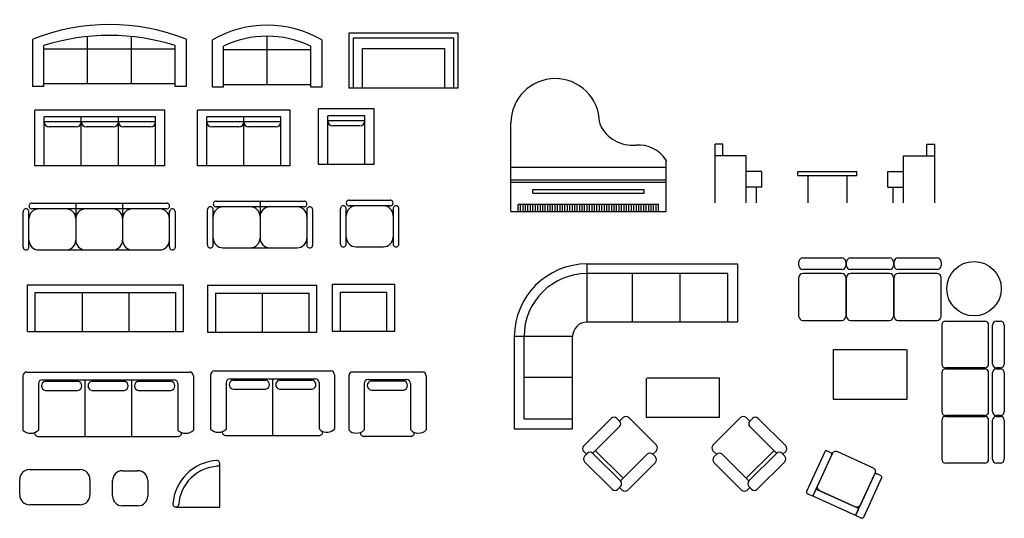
# Model space of a CAD drawing. Header units: millimetres. Extents: x 137.6 to 150.2, y 210.2 to 216.6.
import ezdxf

# ---------------------------------------------------------------- set-up
doc = ezdxf.new("R2010")
doc.units = ezdxf.units.MM

# ---------------------------------------------------------------- blocks, each defined once
blk = doc.blocks.new('SOFA2')
for p, q in [((-36, 0), (-36, -36)), ((36, 0), (-36, 0)), ((36, -36), (36, 0)), ((-33, -36), (-33, -3)), ((-33, -3), (33, -3)), ((33, -3), (33, -36)), ((-27, -36), (-27, -10)), ((-27, -10), (27, -10)), ((27, -10), (27, -36)), ((-36, -36), (36, -36))]:
    blk.add_line(p, q)
blk = doc.blocks.new('A$C72536237')
at = {"color": 7}
blk.add_blockref('SOFA2', (36, 36), dxfattribs=at)
blk = doc.blocks.new('Sofa - Roundback 7 ft.')
at = {"linetype": 'Continuous'}
for p, q in [((-12.00002, -32.4421), (-12.00003, -6.5971)), ((11.99997, -32.4421), (11.99998, -6.5971)), ((-36.000027, -34), (-36.000027, -11.4696)), ((-35.999844, -13.3819), (35.9998, -13.3819)), ((35.99998, -34), (35.99998, -11.4696)), ((-36.000027, -32.4421), (35.99998, -32.4421))]:
    blk.add_line(p, q, dxfattribs=at)
for points in [[(-36.000027, -34), (-42.000027, -34), (-42.000027, -8)], [(41.99998, -8), (41.99998, -34), (35.99998, -34)]]:
    blk.add_lwpolyline(points, dxfattribs=at)
for centre, radius, start, end in [((0, -114.25), 114.25, 68.43141, 111.5686), ((-0.00001, -127.1968), 121.1968, 72.72033, 107.2797)]:
    blk.add_arc(centre, radius, start, end, dxfattribs=at)
blk = doc.blocks.new('Sofa - Roundback Loveseat 5 ft.')
at = {"linetype": 'Continuous'}
for p, q in [((0, -32.44198), (0, -5.99998)), ((-24, -33.99998), (-24, -11.46958)), ((-23.9998, -13.38178), (23.99986, -13.38178)), ((24.00004, -33.99998), (24.00004, -11.46958)), ((-24, -32.44198), (24.00004, -32.44198))]:
    blk.add_line(p, q, dxfattribs=at)
for points in [[(-24, -33.99998), (-30, -33.99998), (-30, -7.99998)], [(30.00004, -7.99998), (30.00004, -33.99998), (24.00004, -33.99998)]]:
    blk.add_lwpolyline(points, dxfattribs=at)
for centre, radius, start, end in [((0, -60.24998), 60.24998, 60.13715, 119.8628), ((0, -61.38438), 55.38444, 64.32083, 115.6792)]:
    blk.add_arc(centre, radius, start, end, dxfattribs=at)

msp = doc.modelspace()

# ---------------------------------------------------------------- linework, layer by layer
for p, q in [((137.758, 214.687), (137.758, 215.4)), ((139.421, 215.4), (137.758, 215.4)), ((139.421, 214.687), (139.421, 215.4)), ((139.839, 214.687), (139.839, 215.4)), ((141.027, 215.4), (139.839, 215.4)), ((141.027, 214.687), (141.027, 215.4)), ((141.389, 214.7), (141.389, 215.414)), ((142.101, 215.414), (141.389, 215.414)), ((142.101, 214.7), (142.101, 215.414)), ((137.877, 214.687), (137.877, 215.314)), ((139.302, 215.314), (137.877, 215.314)), ((139.302, 215.249), (137.877, 215.249)), ((138.352, 214.687), (138.352, 215.314)), ((138.827, 214.687), (138.827, 215.314)), ((139.302, 214.687), (139.302, 215.314)), ((139.958, 214.687), (139.958, 215.314)), ((140.908, 215.314), (139.958, 215.314)), ((140.908, 215.249), (139.958, 215.249)), ((140.433, 214.687), (140.433, 215.314)), ((140.908, 214.687), (140.908, 215.314)), ((141.507, 214.7), (141.507, 215.327)), ((141.982, 215.327), (141.507, 215.327)), ((141.982, 215.262), (141.507, 215.262)), ((141.982, 214.7), (141.982, 215.327)), ((143.853, 214.666), (143.853, 215.234)), ((144.989, 215.243), (144.991, 215.229)), ((144.991, 215.229), (144.992, 215.221)), ((138.287, 215.184), (137.942, 215.184)), ((138.762, 215.184), (138.417, 215.184)), ((139.237, 215.184), (138.892, 215.184)), ((140.368, 215.184), (140.023, 215.184)), ((140.843, 215.184), (140.498, 215.184)), ((141.917, 215.197), (141.572, 215.197)), ((144.992, 215.221), (144.994, 215.213)), ((146.467, 214.212), (146.467, 214.962)), ((146.567, 214.962), (146.467, 214.962)), ((146.567, 214.812), (146.567, 214.962)), ((149.181, 214.812), (149.181, 214.962)), ((149.181, 214.962), (149.281, 214.962)), ((149.281, 214.212), (149.281, 214.962)), ((145.835, 214.764), (145.838, 214.759)), ((145.838, 214.759), (145.839, 214.756)), ((145.839, 214.756), (145.84, 214.753)), ((145.84, 214.753), (145.84, 214.749)), ((145.84, 214.749), (145.84, 214.746)), ((145.84, 214.666), (145.84, 214.746)), ((146.867, 214.812), (146.467, 214.812)), ((146.867, 214.212), (146.867, 214.812)), ((148.881, 214.212), (148.881, 214.812)), ((148.881, 214.812), (149.281, 214.812)), ((139.421, 214.687), (137.758, 214.687)), ((141.027, 214.687), (139.839, 214.687)), ((142.101, 214.7), (141.389, 214.7)), ((143.853, 214.098), (143.853, 214.666)), ((143.853, 214.666), (145.84, 214.666)), ((145.84, 214.098), (145.84, 214.666)), ((147.067, 214.612), (146.867, 214.612)), ((147.067, 214.412), (147.067, 214.612)), ((147.528, 214.562), (147.528, 214.612)), ((147.528, 214.612), (148.281, 214.612)), ((148.281, 214.562), (148.281, 214.612)), ((148.681, 214.412), (148.681, 214.612)), ((148.681, 214.612), (148.881, 214.612)), ((143.853, 214.507), (145.84, 214.507)), ((143.853, 214.477), (145.84, 214.477)), ((147.528, 214.562), (148.281, 214.562)), ((147.655, 214.562), (147.655, 214.212)), ((148.155, 214.562), (148.155, 214.212)), ((144.136, 214.335), (144.136, 214.38)), ((144.137, 214.382), (145.556, 214.382)), ((145.558, 214.335), (145.558, 214.38)), ((147.067, 214.412), (146.867, 214.412)), ((146.998, 214.212), (146.998, 214.412)), ((148.681, 214.412), (148.881, 214.412)), ((148.75, 214.212), (148.75, 214.412)), ((140.079, 214.234), (141.204, 214.234)), ((140.641, 214.234), (140.641, 213.759)), ((141.782, 214.247), (142.307, 214.247)), ((144.136, 214.335), (145.558, 214.335)), ((137.607, 213.645), (137.607, 214.097)), ((137.681, 213.641), (137.681, 214.101)), ((137.719, 214.208), (138.281, 214.208)), ((139.443, 214.133), (137.719, 214.133)), ((138.281, 214.208), (138.281, 213.733)), ((138.281, 214.208), (138.881, 214.208)), ((138.881, 214.208), (139.444, 214.208)), ((138.881, 214.208), (138.881, 213.733)), ((139.481, 213.641), (139.481, 214.101)), ((139.556, 213.645), (139.556, 214.097)), ((139.967, 213.671), (139.967, 214.122)), ((140.041, 213.666), (140.041, 214.127)), ((141.204, 214.159), (140.079, 214.159)), ((141.241, 214.127), (141.241, 213.666)), ((141.316, 213.671), (141.316, 214.122)), ((141.67, 213.683), (141.67, 214.135)), ((141.745, 213.679), (141.745, 214.139)), ((142.307, 214.172), (141.782, 214.172)), ((142.345, 214.139), (142.345, 213.684)), ((142.419, 213.683), (142.419, 214.135)), ((143.853, 214.098), (145.84, 214.098)), ((143.946, 214.098), (143.946, 214.191)), ((143.948, 214.193), (145.742, 214.193)), ((143.977, 214.098), (143.977, 214.191)), ((144.009, 214.098), (144.009, 214.191)), ((144.04, 214.098), (144.04, 214.191)), ((144.072, 214.098), (144.072, 214.191)), ((144.103, 214.098), (144.103, 214.191)), ((144.135, 214.098), (144.135, 214.191)), ((144.166, 214.098), (144.166, 214.191)), ((144.198, 214.098), (144.198, 214.191)), ((144.23, 214.098), (144.23, 214.191)), ((144.261, 214.098), (144.261, 214.191)), ((144.293, 214.098), (144.293, 214.191)), ((144.324, 214.098), (144.324, 214.191)), ((144.356, 214.098), (144.356, 214.191)), ((144.387, 214.098), (144.387, 214.191)), ((144.419, 214.098), (144.419, 214.191)), ((144.45, 214.098), (144.45, 214.191)), ((144.482, 214.098), (144.482, 214.191)), ((144.513, 214.098), (144.513, 214.191)), ((144.545, 214.098), (144.545, 214.191)), ((144.577, 214.098), (144.577, 214.191)), ((144.608, 214.098), (144.608, 214.191)), ((144.64, 214.098), (144.64, 214.191)), ((144.671, 214.098), (144.671, 214.191)), ((144.703, 214.098), (144.703, 214.191)), ((144.734, 214.098), (144.734, 214.191)), ((144.766, 214.098), (144.766, 214.191)), ((144.797, 214.098), (144.797, 214.191)), ((144.829, 214.098), (144.829, 214.191)), ((144.86, 214.098), (144.86, 214.191)), ((144.892, 214.098), (144.892, 214.191)), ((144.924, 214.098), (144.924, 214.191)), ((144.955, 214.098), (144.955, 214.191)), ((144.987, 214.098), (144.987, 214.191)), ((145.018, 214.098), (145.018, 214.191)), ((145.05, 214.098), (145.05, 214.191)), ((145.081, 214.098), (145.081, 214.191)), ((145.113, 214.098), (145.113, 214.191)), ((145.144, 214.098), (145.144, 214.191)), ((145.176, 214.098), (145.176, 214.191)), ((145.207, 214.098), (145.207, 214.191)), ((145.239, 214.098), (145.239, 214.191)), ((145.271, 214.098), (145.271, 214.191)), ((145.302, 214.098), (145.302, 214.191)), ((145.334, 214.098), (145.334, 214.191)), ((145.365, 214.098), (145.365, 214.191)), ((145.397, 214.098), (145.397, 214.191)), ((145.428, 214.098), (145.428, 214.191)), ((145.46, 214.098), (145.46, 214.191)), ((145.491, 214.098), (145.491, 214.191)), ((145.523, 214.098), (145.523, 214.191)), ((145.554, 214.098), (145.554, 214.191)), ((145.586, 214.098), (145.586, 214.191)), ((145.618, 214.098), (145.618, 214.191)), ((145.649, 214.098), (145.649, 214.191)), ((145.681, 214.098), (145.681, 214.191)), ((145.712, 214.098), (145.712, 214.191)), ((145.742, 214.098), (145.742, 214.193)), ((137.806, 213.608), (139.356, 213.608)), ((140.166, 213.634), (141.116, 213.634)), ((141.87, 213.647), (142.22, 213.647)), ((144.829, 213.428), (146.755, 213.428)), ((144.829, 212.683), (144.829, 213.428)), ((146.755, 213.428), (146.755, 212.683)), ((146.63, 213.304), (144.829, 213.304)), ((145.408, 213.304), (145.408, 212.683)), ((146.019, 212.683), (146.019, 213.304)), ((146.63, 212.683), (146.63, 213.304)), ((137.661, 213.161), (139.661, 213.161)), ((137.661, 212.561), (137.661, 213.161)), ((139.661, 212.561), (139.661, 213.161)), ((139.969, 213.155), (141.369, 213.155)), ((139.969, 213.155), (139.969, 212.555)), ((141.369, 212.555), (141.369, 213.155)), ((141.566, 213.168), (142.366, 213.168)), ((141.566, 213.168), (141.566, 212.568)), ((142.366, 212.568), (142.366, 213.168)), ((137.761, 213.061), (139.561, 213.061)), ((137.761, 212.561), (137.761, 213.061)), ((138.361, 213.061), (138.361, 212.561)), ((138.961, 213.061), (138.961, 212.561)), ((139.561, 212.561), (139.561, 213.061)), ((140.069, 213.055), (140.069, 212.555)), ((140.069, 213.055), (141.269, 213.055)), ((140.669, 213.055), (140.669, 212.555)), ((141.269, 212.555), (141.269, 213.055)), ((141.666, 213.068), (141.666, 212.568)), ((141.666, 213.068), (142.266, 213.068)), ((142.266, 212.568), (142.266, 213.068)), ((146.755, 212.683), (144.829, 212.683)), ((137.661, 212.561), (139.661, 212.561)), ((139.969, 212.555), (141.369, 212.555)), ((141.566, 212.568), (142.366, 212.568)), ((144.642, 212.496), (143.896, 212.496)), ((143.896, 212.496), (143.896, 211.316)), ((144.021, 211.44), (144.021, 212.496)), ((144.642, 211.316), (144.642, 212.496)), ((137.604, 211.993), (137.604, 211.299)), ((137.654, 212.043), (139.737, 212.043)), ((139.787, 211.993), (139.787, 211.299)), ((140.007, 212.006), (140.007, 211.312)), ((140.057, 212.056), (141.545, 212.056)), ((140.256, 211.957), (141.347, 211.957)), ((140.801, 211.957), (140.801, 211.231)), ((141.595, 212.006), (141.595, 211.312)), ((141.776, 211.994), (141.776, 211.3)), ((141.826, 212.044), (142.718, 212.044)), ((142.768, 211.994), (142.768, 211.3)), ((144.642, 211.972), (144.021, 211.972)), ((137.803, 211.894), (137.803, 211.299)), ((137.853, 211.944), (139.539, 211.944)), ((137.891, 211.926), (138.309, 211.926)), ((138.398, 211.944), (138.398, 211.217)), ((138.486, 211.926), (138.905, 211.926)), ((138.993, 211.944), (138.993, 211.217)), ((139.082, 211.926), (139.5, 211.926)), ((139.589, 211.894), (139.589, 211.299)), ((140.206, 211.907), (140.206, 211.312)), ((140.295, 211.939), (140.713, 211.939)), ((140.89, 211.939), (141.308, 211.939)), ((141.397, 211.907), (141.397, 211.336)), ((141.974, 211.895), (141.974, 211.3)), ((142.024, 211.945), (142.519, 211.945)), ((142.063, 211.928), (142.481, 211.928)), ((142.569, 211.895), (142.569, 211.3)), ((137.891, 211.808), (138.309, 211.808)), ((138.486, 211.808), (138.905, 211.808)), ((139.082, 211.808), (139.5, 211.808)), ((140.295, 211.822), (140.713, 211.822)), ((140.89, 211.822), (141.308, 211.822)), ((142.063, 211.81), (142.481, 211.81)), ((144.642, 211.44), (144.021, 211.44)), ((137.804, 211.217), (139.586, 211.217)), ((140.207, 211.231), (141.397, 211.231)), ((141.975, 211.219), (142.567, 211.219)), ((143.896, 211.316), (144.642, 211.316)), ((140.124, 210.313), (140.124, 210.876)), ((137.688, 210.792), (138.338, 210.792)), ((138.878, 210.778), (139.077, 210.778)), ((137.563, 210.467), (137.563, 210.667)), ((138.463, 210.667), (138.463, 210.467)), ((138.753, 210.453), (138.753, 210.653)), ((139.202, 210.653), (139.202, 210.453)), ((138.338, 210.342), (137.688, 210.342)), ((139.077, 210.328), (138.878, 210.328)), ((139.565, 210.313), (140.124, 210.313))]:
    msp.add_line(p, q)
at = {"linetype": 'ByBlock'}
for p, q in [((147.591, 213.505), (148.091, 213.505)), ((148.201, 213.505), (148.701, 213.505)), ((148.811, 213.505), (149.311, 213.505)), ((147.541, 213.405), (147.541, 213.455)), ((148.091, 213.355), (147.591, 213.355)), ((148.141, 213.455), (148.141, 213.405)), ((148.151, 213.405), (148.151, 213.455)), ((148.701, 213.355), (148.201, 213.355)), ((148.751, 213.455), (148.751, 213.405)), ((148.761, 213.405), (148.761, 213.455)), ((149.311, 213.355), (148.811, 213.355)), ((149.361, 213.455), (149.361, 213.405)), ((147.541, 212.755), (147.541, 213.255)), ((148.091, 213.305), (147.591, 213.305)), ((148.141, 213.255), (148.141, 212.755)), ((148.151, 212.755), (148.151, 213.255)), ((148.701, 213.305), (148.201, 213.305)), ((148.751, 213.255), (148.751, 212.755)), ((148.761, 212.755), (148.761, 213.255)), ((149.311, 213.305), (148.811, 213.305)), ((149.361, 212.755), (149.361, 213.255)), ((147.591, 212.705), (147.969, 212.705)), ((147.928, 212.705), (148.091, 212.705)), ((148.201, 212.705), (148.579, 212.705)), ((148.538, 212.705), (148.701, 212.705)), ((148.811, 212.705), (149.189, 212.705)), ((149.148, 212.705), (149.311, 212.705)), ((149.371, 212.645), (149.371, 212.268)), ((149.421, 212.695), (149.921, 212.695)), ((149.971, 212.145), (149.971, 212.645)), ((150.021, 212.145), (150.021, 212.645)), ((150.071, 212.695), (150.121, 212.695)), ((150.171, 212.645), (150.171, 212.145)), ((147.984, 211.69), (147.984, 212.33)), ((147.984, 212.33), (148.914, 212.33)), ((148.924, 212.33), (148.924, 211.69)), ((149.371, 212.308), (149.371, 212.145)), ((149.921, 212.095), (149.421, 212.095)), ((149.421, 212.085), (149.921, 212.085)), ((150.121, 212.095), (150.071, 212.095)), ((150.071, 212.085), (150.121, 212.085)), ((145.586, 211.966), (145.586, 211.466)), ((146.526, 211.966), (145.596, 211.966)), ((146.526, 211.466), (146.526, 211.966)), ((149.371, 212.035), (149.371, 211.658)), ((149.971, 211.535), (149.971, 212.035)), ((150.021, 211.535), (150.021, 212.035)), ((150.171, 212.035), (150.171, 211.535)), ((149.371, 211.698), (149.371, 211.535)), ((148.924, 211.69), (147.984, 211.69)), ((144.785, 211.096), (145.139, 211.449)), ((145.209, 211.449), (145.245, 211.414)), ((145.245, 211.413), (145.292, 211.46)), ((145.478, 211.344), (145.362, 211.46)), ((145.586, 211.466), (146.526, 211.466)), ((146.679, 211.344), (146.795, 211.46)), ((146.912, 211.413), (146.865, 211.46)), ((146.948, 211.449), (146.912, 211.414)), ((147.372, 211.096), (147.018, 211.449)), ((149.921, 211.485), (149.421, 211.485)), ((149.421, 211.475), (149.921, 211.475)), ((150.121, 211.485), (150.071, 211.485)), ((150.071, 211.475), (150.121, 211.475)), ((145.245, 211.343), (144.902, 211.001)), ((145.716, 211.106), (145.449, 211.373)), ((146.441, 211.106), (146.708, 211.373)), ((146.912, 211.343), (147.255, 211.001)), ((149.371, 211.425), (149.371, 211.048)), ((149.971, 210.925), (149.971, 211.425)), ((150.021, 210.925), (150.021, 211.425)), ((150.171, 211.425), (150.171, 210.925)), ((149.371, 211.088), (149.371, 210.925)), ((144.82, 210.99), (144.785, 211.025)), ((144.797, 210.965), (144.832, 211)), ((144.903, 211), (145.256, 210.647)), ((144.938, 211.035), (145.291, 210.682)), ((145.256, 210.647), (145.598, 210.99)), ((145.669, 210.99), (145.704, 210.954)), ((145.716, 211.035), (145.67, 210.989)), ((146.441, 211.035), (146.487, 210.989)), ((146.488, 210.99), (146.453, 210.954)), ((146.901, 210.647), (146.559, 210.99)), ((147.219, 211.035), (146.866, 210.682)), ((147.254, 211), (146.901, 210.647)), ((147.36, 210.965), (147.325, 211)), ((147.337, 210.99), (147.372, 211.025)), ((145.15, 210.54), (144.797, 210.894)), ((145.704, 210.884), (145.351, 210.53)), ((146.453, 210.884), (146.806, 210.53)), ((147.007, 210.54), (147.36, 210.894)), ((149.921, 210.875), (149.421, 210.875)), ((150.121, 210.875), (150.071, 210.875)), ((145.256, 210.576), (145.221, 210.54)), ((145.28, 210.53), (145.245, 210.565)), ((146.877, 210.53), (146.912, 210.565)), ((146.901, 210.576), (146.936, 210.54))]:
    msp.add_line(p, q, dxfattribs=at)
for points in [[(147.952, 211.006), (147.897, 211.031, 0.414214), (147.871, 211.021), (147.639, 210.512, 0.414214), (147.649, 210.485), (147.703, 210.46, 0.414214), (147.73, 210.47), (147.962, 210.98, 0.414214)], [(148.516, 210.749), (148.329, 210.34, -0.414214), (148.263, 210.315), (147.808, 210.522, -0.414214), (147.784, 210.588), (147.97, 210.998, -0.414214), (148.036, 211.023), (148.491, 210.815, -0.414214)], [(148.534, 210.741), (148.589, 210.716, -0.414214), (148.599, 210.689), (148.367, 210.18, -0.414214), (148.34, 210.17), (148.285, 210.195, -0.414214), (148.276, 210.221), (148.508, 210.731, -0.414214)], [(148.3, 210.276), (148.276, 210.221, -0.414214), (148.249, 210.211), (147.74, 210.444, -0.414214), (147.73, 210.47), (147.754, 210.525, -0.414214), (147.781, 210.535), (148.291, 210.302, -0.414214)]]:
    msp.add_lwpolyline(points, format="xyb", close=True)
msp.add_circle((149.784, 213.11), 0.349, dxfattribs=at)
for centre, radius, start, end in [((144.421, 215.234), 0.568, 0.9137, 180), ((137.942, 215.249), 0.065, 180, 270), ((138.287, 215.249), 0.065, 270, 0), ((138.417, 215.249), 0.065, 180, 270), ((138.762, 215.249), 0.065, 270, 0), ((138.892, 215.249), 0.065, 180, 270), ((139.237, 215.249), 0.065, 270, 0), ((140.023, 215.249), 0.065, 180, 270), ((140.368, 215.249), 0.065, 270, 0), ((140.498, 215.249), 0.065, 180, 270), ((140.843, 215.249), 0.065, 270, 0), ((141.572, 215.262), 0.065, 180, 270), ((141.917, 215.262), 0.065, 270, 0), ((145.411, 215.408), 0.46, 205.0362, 275.9061), ((145.49, 214.54), 0.411, 32.8706, 94.3987), ((140.079, 214.196), 0.0375, 89.5633, 270.4367), ((141.204, 214.196), 0.0375, 269.5633, 90.4367), ((141.782, 214.209), 0.0375, 89.5633, 270.4367), ((142.307, 214.209), 0.0375, 269.5633, 90.4367), ((137.644, 214.096), 0.0375, 359.5633, 180.4367), ((137.806, 214.008), 0.125, 90, 180), ((137.719, 214.171), 0.0375, 89.5633, 270.4367), ((138.156, 214.008), 0.125, 0, 90), ((138.406, 214.008), 0.125, 90, 180), ((138.756, 214.008), 0.125, 0, 90), ((139.006, 214.008), 0.125, 90, 180), ((139.356, 214.008), 0.125, 0, 90), ((139.444, 214.171), 0.0375, 269.5633, 90.4367), ((139.519, 214.096), 0.0375, 359.5633, 180.4367), ((140.004, 214.122), 0.0375, 359.5633, 180.4367), ((140.166, 214.034), 0.125, 90, 180), ((140.516, 214.034), 0.125, 0, 90), ((140.766, 214.034), 0.125, 90, 180), ((141.116, 214.034), 0.125, 0, 90), ((141.278, 214.122), 0.0375, 359.5633, 180.4367), ((141.708, 214.134), 0.0375, 359.5633, 180.4367), ((141.87, 214.047), 0.125, 90, 180), ((142.22, 214.047), 0.125, 0, 90), ((142.382, 214.134), 0.0375, 359.5633, 180.4367), ((137.806, 213.733), 0.125, 180, 270), ((138.156, 213.733), 0.125, 270, 0), ((138.406, 213.733), 0.125, 180, 270), ((138.756, 213.733), 0.125, 270, 0), ((139.006, 213.733), 0.125, 180, 270), ((139.356, 213.733), 0.125, 270, 0), ((140.166, 213.759), 0.125, 180, 270), ((140.516, 213.759), 0.125, 270, 0), ((140.766, 213.759), 0.125, 180, 270), ((141.116, 213.759), 0.125, 270, 0), ((141.87, 213.772), 0.125, 180, 270), ((142.22, 213.772), 0.125, 270, 0), ((137.644, 213.645), 0.0375, 179.5633, 0.4367), ((139.519, 213.645), 0.0375, 179.5633, 0.4367), ((140.004, 213.671), 0.0375, 179.5633, 0.4367), ((141.278, 213.671), 0.0375, 179.5633, 0.4367), ((141.708, 213.684), 0.0375, 179.5633, 0.4367), ((142.382, 213.684), 0.0375, 179.5633, 0.4367), ((144.829, 212.496), 0.932, 90.0003, 180), ((144.829, 212.496), 0.808, 90.0004, 180.0002), ((144.829, 212.496), 0.186, 90.0017, 180), ((139.737, 212.093), 0.05, 270, 270), ((137.654, 211.993), 0.05, 90, 180), ((139.737, 211.993), 0.05, 0, 90), ((140.057, 212.006), 0.05, 90, 180), ((140.256, 211.907), 0.05, 90, 180), ((141.347, 211.907), 0.05, 0, 90), ((141.545, 212.006), 0.05, 0, 90), ((141.826, 211.994), 0.05, 90, 180), ((142.718, 211.994), 0.05, 0, 90), ((137.853, 211.894), 0.05, 90, 180), ((137.903, 211.867), 0.06, 100.9447, 259.0553), ((138.298, 211.867), 0.06, 280.9447, 79.0553), ((138.498, 211.867), 0.06, 100.9447, 259.0553), ((138.893, 211.867), 0.06, 280.9447, 79.0553), ((139.093, 211.867), 0.06, 100.9447, 259.0553), ((139.489, 211.867), 0.06, 280.9447, 79.0553), ((139.539, 211.894), 0.05, 0, 90), ((140.306, 211.881), 0.06, 100.9447, 259.0553), ((140.701, 211.881), 0.06, 280.9447, 79.0553), ((140.901, 211.881), 0.06, 100.9447, 259.0553), ((141.297, 211.881), 0.06, 280.9447, 79.0553), ((142.024, 211.895), 0.05, 90, 180), ((142.074, 211.869), 0.06, 100.9447, 259.0553), ((142.469, 211.869), 0.06, 280.9447, 79.0553), ((142.519, 211.895), 0.05, 0, 90), ((141.447, 211.336), 0.05, 180, 236.9844), ((137.703, 211.398), 0.14, 225.0052, 314.9948), ((137.802, 211.267), 0.0496, 180.4608, 271.9847), ((139.588, 211.267), 0.0496, 268.0153, 359.9938), ((139.688, 211.398), 0.14, 225.0052, 315.012), ((140.107, 211.411), 0.14, 225.0052, 314.9948), ((140.205, 211.28), 0.0496, 180.4608, 271.9847), ((141.396, 211.28), 0.0496, 268.0153, 359.9938), ((141.496, 211.411), 0.14, 236.9844, 315.012), ((141.875, 211.399), 0.14, 225.0052, 314.9948), ((141.974, 211.268), 0.0496, 180.4608, 271.9847), ((142.569, 211.268), 0.0496, 268.0153, 359.9938), ((142.669, 211.399), 0.14, 225.0052, 315.012), ((140.124, 210.311), 0.6, 93.6266, 176.237), ((140.124, 210.311), 0.525, 93.5262, 176.203), ((140.087, 210.872), 0.0376, 269.892, 96.8887), ((137.688, 210.667), 0.125, 90, 180), ((138.338, 210.667), 0.125, 0, 90), ((138.878, 210.653), 0.125, 90, 180), ((139.077, 210.653), 0.125, 0, 90), ((137.688, 210.467), 0.125, 180, 270), ((138.338, 210.467), 0.125, 270, 0), ((138.878, 210.453), 0.125, 180, 270), ((139.077, 210.453), 0.125, 270, 0), ((139.563, 210.351), 0.0376, 172.0023, 358.999)]:
    msp.add_arc(centre, radius, start, end)
for centre, start, end in [((147.591, 213.455), 90, 180), ((148.091, 213.455), 0, 90), ((148.091, 213.455), 0, 90), ((148.201, 213.455), 90, 180), ((148.701, 213.455), 0, 90), ((148.701, 213.455), 0, 90), ((148.811, 213.455), 90, 180), ((149.311, 213.455), 0, 90), ((149.311, 213.455), 0, 90), ((147.591, 213.405), 180, 270), ((148.091, 213.405), 270, 0), ((148.091, 213.405), 270, 0), ((148.201, 213.405), 180, 270), ((148.701, 213.405), 270, 0), ((148.701, 213.405), 270, 0), ((148.811, 213.405), 180, 270), ((149.311, 213.405), 270, 0), ((149.311, 213.405), 270, 0), ((147.591, 213.255), 90, 180), ((148.091, 213.255), 0, 90), ((148.091, 213.255), 0, 90), ((148.201, 213.255), 90, 180), ((148.701, 213.255), 0, 90), ((148.701, 213.255), 0, 90), ((148.811, 213.255), 90, 180), ((149.311, 213.255), 0, 90), ((149.311, 213.255), 0, 90), ((147.591, 212.755), 180, 270), ((148.091, 212.755), 270, 0), ((148.201, 212.755), 180, 270), ((148.701, 212.755), 270, 0), ((148.811, 212.755), 180, 270), ((149.311, 212.755), 270, 0), ((149.421, 212.645), 90, 180), ((149.921, 212.645), 0, 90), ((150.071, 212.645), 90, 180), ((150.121, 212.645), 0, 90), ((149.421, 212.145), 180, 270), ((149.421, 212.035), 90, 180), ((149.921, 212.145), 270, 0), ((149.921, 212.145), 270, 0), ((149.921, 212.035), 0, 90), ((150.071, 212.145), 180, 270), ((150.071, 212.145), 180, 270), ((150.071, 212.035), 90, 180), ((150.121, 212.145), 270, 0), ((150.121, 212.145), 270, 0), ((150.121, 212.035), 0, 90), ((145.174, 211.414), 45, 135), ((145.327, 211.424), 45, 135), ((146.83, 211.424), 45, 135), ((146.983, 211.414), 45, 135), ((149.421, 211.535), 180, 270), ((149.421, 211.425), 90, 180), ((149.921, 211.535), 270, 0), ((149.921, 211.535), 270, 0), ((149.921, 211.425), 0, 90), ((150.071, 211.535), 180, 270), ((150.071, 211.535), 180, 270), ((150.071, 211.425), 90, 180), ((150.121, 211.535), 270, 0), ((150.121, 211.535), 270, 0), ((150.121, 211.425), 0, 90), ((145.209, 211.379), 315, 45), ((146.948, 211.379), 135, 225), ((144.82, 211.06), 135, 225), ((145.681, 211.071), 315, 45), ((146.476, 211.071), 135, 225), ((147.337, 211.06), 315, 45), ((144.832, 210.929), 135, 225), ((144.832, 210.929), 135, 225), ((144.867, 210.965), 45, 135), ((145.634, 210.954), 45, 135), ((145.669, 210.919), 315, 45), ((146.488, 210.919), 135, 225), ((146.523, 210.954), 45, 135), ((147.29, 210.965), 45, 135), ((147.325, 210.929), 315, 45), ((147.325, 210.929), 315, 45), ((149.421, 210.925), 180, 270), ((149.921, 210.925), 270, 0), ((149.921, 210.925), 270, 0), ((150.071, 210.925), 180, 270), ((150.071, 210.925), 180, 270), ((150.121, 210.925), 270, 0), ((150.121, 210.925), 270, 0), ((145.221, 210.611), 315, 45), ((146.936, 210.611), 135, 225), ((145.186, 210.576), 225, 315), ((145.315, 210.565), 225, 315), ((146.842, 210.565), 225, 315), ((146.971, 210.576), 225, 315)]:
    msp.add_arc(centre, 0.05, start, end, dxfattribs=at)

# ---------------------------------------------------------------- block references
for name, p, xscale, yscale, zscale in [('Sofa - Roundback 7 ft.', (138.713, 216.495), 0.02333347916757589, 0.02333347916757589, 0.02333347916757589), ('Sofa - Roundback Loveseat 5 ft.', (140.731, 216.486), 0.02333333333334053, 0.02333333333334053, 0.02333333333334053), ('A$C72536237', (141.778, 215.683), 0.01944444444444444, 0.01944444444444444, 0.01944444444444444)]:
    msp.add_blockref(name, p, dxfattribs=dict(xscale=xscale, yscale=yscale, zscale=zscale))

doc.saveas('drawing.dxf')
